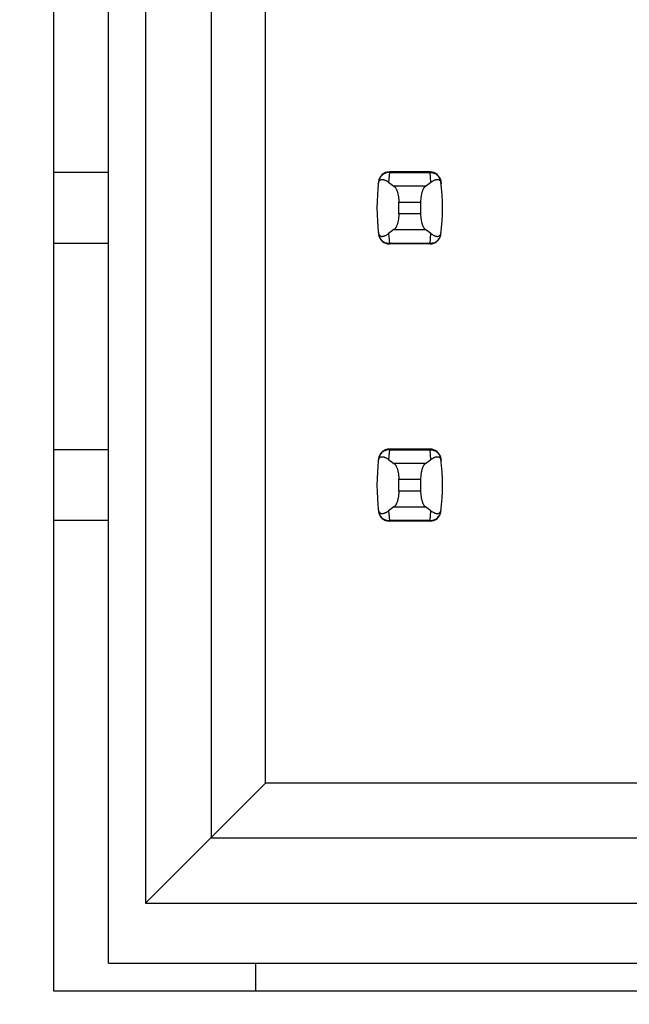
# Model space of a CAD drawing. Header units: inches. Extents: x 0.2 to 16.8, y 0.2 to 10.8.
# Tile 6 of 77: x 3.533 to 3.753, y 3.728 to 4.084. Entities that reach past the tile are written whole.
import ezdxf

# ---------------------------------------------------------------- set-up
doc = ezdxf.new("R2010")
doc.units = ezdxf.units.IN
doc.header["$LTSCALE"] = 0.935
doc.header["$MEASUREMENT"] = 0
doc.layers.get('0').update_dxf_attribs({"linetype": 'CONTINUOUS'})
doc.layers.add('DIMENSIONS', color=7, linetype='CONTINUOUS')
doc.styles.get("Standard").update_dxf_attribs({"font": 'txt', "width": 0.8})
doc.dimstyles.new('DIMSTYLE_1', dxfattribs={"dimtxt": 0.125, "dimasz": 0.18, "dimexe": 0.125, "dimexo": 0.0625, "dimgap": 0.09, "dimtad": 0, "dimtih": 1, "dimtoh": 1, "dimzin": 4, "dimdsep": 46, "dimtxsty": 'STANDARD', "dimblk": '_FILLED', "dimblk1": '_FILLED', "dimblk2": '_FILLED', "dimcen": 0.09, "dimadec": 0, "dimazin": 0, "dimtp": 0.01, "dimtm": 0.01, "dimtfac": 1, "dimtofl": 0, "dimtmove": 0, "dimatfit": 3, "dimldrblk": '_FILLED', "dimfxl": 1, "dimtolj": 1, "dimtzin": 4, "dimarcsym": 0})

# ---------------------------------------------------------------- blocks, each defined once
blk = doc.blocks.new('*D14')
at = {"layer": 'DIMENSIONS', "color": 2, "linetype": 'CONTINUOUS'}
blk.add_line((3.569328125, 7.98271875), (3.0486304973, 7.98271875), dxfattribs=at)
at = {"layer": 'DIMENSIONS', "color": 2, "linetype": 'CONTINUOUS', "insert": (2.9861304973, 8.04521875), "char_height": 0.125, "width": 1.225, "attachment_point": 3, "line_spacing_factor": 0.9}
blk.add_mtext('4.82{\\Ftxt.shx;\\W1.000000;\\H0.125000; }[122.5]', dxfattribs=at)
blk = doc.blocks.new('_FILLED')
at = {"color": 0, "linetype": 'BYBLOCK'}
blk.add_solid([(0, 0), (-1, 0.1736111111), (-1, -0.1736111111)], dxfattribs=at)
blk = doc.blocks.new('*D16')
at = {"layer": 'DIMENSIONS', "color": 2, "linetype": 'CONTINUOUS'}
blk.add_line((3.6858398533, 5.4657078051), (3.025428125, 5.4657078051), dxfattribs=at)
at = {"layer": 'DIMENSIONS', "color": 2, "linetype": 'CONTINUOUS', "insert": (2.962928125, 5.5282078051), "char_height": 0.125, "width": 1.125, "attachment_point": 3, "line_spacing_factor": 0.9}
blk.add_mtext('2.30{\\Ftxt.shx;\\W1.000000;\\H0.125000; }[58.5]', dxfattribs=at)

msp = doc.modelspace()

# ---------------------------------------------------------------- linework, layer by layer
at = {"color": 7, "linetype": 'CONTINUOUS'}
for p, q in [((3.544935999, 7.1976496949), (3.544935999, 3.7332678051)), ((3.5647785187, 3.7432678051), (3.5647785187, 7.1881496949)), ((3.5781643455, 4.4251575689), (3.5781643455, 3.7649213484)), ((3.6017863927, 4.4251575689), (3.6017863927, 3.7885433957)), ((3.6214714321, 3.808228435), (3.6214714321, 4.4251575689)), ((3.5647785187, 4.0285040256), (3.544935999, 4.0284971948)), ((3.6807638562, 4.028700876), (3.6661160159, 4.028700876)), ((3.6622079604, 4.0252404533), (3.6621993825, 4.0251698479)), ((3.6846804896, 4.0251698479), (3.6846719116, 4.0252404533)), ((3.6695029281, 4.0135775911), (3.6695029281, 4.0178399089)), ((3.6773769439, 4.0178399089), (3.6773769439, 4.0135775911)), ((3.6621993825, 4.0062476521), (3.6622079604, 4.0061770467)), ((3.6846719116, 4.0061770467), (3.6846804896, 4.0062476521)), ((3.5647785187, 4.0029134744), (3.544935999, 4.0029134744)), ((3.6807638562, 4.002716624), (3.6661160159, 4.002716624)), ((3.5647785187, 3.9285040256), (3.544935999, 3.9284971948)), ((3.6807638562, 3.928700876), (3.6661160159, 3.928700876)), ((3.6622079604, 3.9252404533), (3.6621993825, 3.9251698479)), ((3.6846804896, 3.9251698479), (3.6846719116, 3.9252404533)), ((3.6695029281, 3.9135775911), (3.6695029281, 3.9178399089)), ((3.6773769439, 3.9178399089), (3.6773769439, 3.9135775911)), ((3.6621993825, 3.9062476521), (3.6622079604, 3.9061770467)), ((3.6846719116, 3.9061770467), (3.6846804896, 3.9062476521)), ((3.5647785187, 3.9029134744), (3.544935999, 3.9029134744)), ((3.6807638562, 3.902716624), (3.6661160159, 3.902716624)), ((3.5781643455, 3.7649213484), (3.6214714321, 3.808228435)), ((4.0269832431, 3.808228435), (3.6214714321, 3.808228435)), ((3.6017863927, 3.7885433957), (4.0466682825, 3.7885433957)), ((3.5781643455, 3.7649213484), (4.0702903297, 3.7649213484)), ((3.5647785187, 3.7432678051), (4.1821013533, 3.7432678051)), ((3.617928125, 3.7332678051), (3.617928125, 3.7432678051)), ((3.544935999, 3.7332678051), (4.2027312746, 3.7332678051))]:
    msp.add_line(p, q, dxfattribs=at)
at = {"color": 9, "linetype": 'CONTINUOUS'}
for p, q in [((3.6661078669, 4.0284996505), (3.6657673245, 4.0249971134)), ((3.6661160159, 4.028700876), (3.6661078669, 4.0284996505)), ((3.6661078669, 4.0284996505), (3.6807720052, 4.0284996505)), ((3.6807638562, 4.028700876), (3.6807720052, 4.0284996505)), ((3.6811125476, 4.0249971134), (3.6807720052, 4.0284996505)), ((3.6791194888, 4.0235441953), (3.6677603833, 4.0235441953)), ((3.6695029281, 4.0178399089), (3.6773769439, 4.0178399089)), ((3.6773769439, 4.0135775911), (3.6695029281, 4.0135775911)), ((3.6657673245, 4.0064203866), (3.6661078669, 4.0029178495)), ((3.6677603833, 4.0078733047), (3.6791194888, 4.0078733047)), ((3.6807720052, 4.0029178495), (3.6811125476, 4.0064203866)), ((3.6807720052, 4.0029178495), (3.6661078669, 4.0029178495)), ((3.6661078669, 4.0029178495), (3.6661160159, 4.002716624)), ((3.6807720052, 4.0029178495), (3.6807638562, 4.002716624)), ((3.6661078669, 3.9284996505), (3.6657673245, 3.9249971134)), ((3.6661160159, 3.928700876), (3.6661078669, 3.9284996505)), ((3.6661078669, 3.9284996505), (3.6807720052, 3.9284996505)), ((3.6807638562, 3.928700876), (3.6807720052, 3.9284996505)), ((3.6811125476, 3.9249971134), (3.6807720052, 3.9284996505)), ((3.6791194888, 3.9235441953), (3.6677603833, 3.9235441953)), ((3.6695029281, 3.9178399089), (3.6773769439, 3.9178399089)), ((3.6773769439, 3.9135775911), (3.6695029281, 3.9135775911)), ((3.6677603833, 3.9078733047), (3.6791194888, 3.9078733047)), ((3.6657673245, 3.9064203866), (3.6661078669, 3.9029178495)), ((3.6807720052, 3.9029178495), (3.6811125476, 3.9064203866)), ((3.6807720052, 3.9029178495), (3.6661078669, 3.9029178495)), ((3.6661078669, 3.9029178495), (3.6661160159, 3.902716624)), ((3.6807720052, 3.9029178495), (3.6807638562, 3.902716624))]:
    msp.add_line(p, q, dxfattribs=at)
at = {"color": 7, "linetype": 'CONTINUOUS'}
for centre, radius, start, end in [((3.6661160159, 4.0247638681), 0.0039370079, 90, 173.0471431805), ((3.6807638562, 4.0247638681), 0.0039370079, 6.9528568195, 90), ((3.7403690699, 4.01570875), 0.0787401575, 173.0988974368, 186.9011025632), ((3.6065108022, 4.01570875), 0.0787401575, 353.0988974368, 6.9011025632), ((3.6661160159, 4.0066536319), 0.0039370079, 186.9528568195, 270), ((3.6807638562, 4.0066536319), 0.0039370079, 270, 353.0471431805), ((3.6661160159, 3.9247638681), 0.0039370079, 90, 173.0471431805), ((3.6807638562, 3.9247638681), 0.0039370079, 6.9528568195, 90), ((3.7403690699, 3.91570875), 0.0787401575, 173.0988974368, 186.9011025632), ((3.6065108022, 3.91570875), 0.0787401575, 353.0988974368, 6.9011025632), ((3.6661160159, 3.9066536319), 0.0039370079, 186.9528568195, 270), ((3.6807638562, 3.9066536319), 0.0039370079, 270, 353.0471431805)]:
    msp.add_arc(centre, radius, start, end, dxfattribs=at)
for centre, major_axis, start_param, end_param in [((3.8515085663, 4.0424658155), (0.1968503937, 0), -2.8040324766, -2.7746840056), ((3.4953713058, 4.0424658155), (0.1968503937, 0), -0.366908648, -0.3375601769), ((3.8515085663, 3.9889516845), (0.1968503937, -0), 2.7746840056, 2.8040324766), ((3.4953713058, 3.9889516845), (0.1968503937, -0), 0.3375601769, 0.366908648), ((3.8515085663, 3.9424658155), (0.1968503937, 0), -2.8040324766, -2.7746840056), ((3.4953713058, 3.9424658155), (0.1968503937, 0), -0.366908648, -0.3375601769), ((3.8515085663, 3.8889516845), (0.1968503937, -0), 2.7746840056, 2.8040324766), ((3.4953713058, 3.8889516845), (0.1968503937, -0), 0.3375601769, 0.366908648)]:
    msp.add_ellipse(centre, major_axis=major_axis, ratio=0.2679491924, start_param=start_param, end_param=end_param, dxfattribs=at)
at = {"color": 9, "linetype": 'CONTINUOUS'}
for points, knots in [([(3.6661078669, 4.0284996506), (3.6658700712, 4.0285006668), (3.6653941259, 4.028460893), (3.6647033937, 4.0282797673), (3.6640578, 4.0279821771), (3.6634786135, 4.0275766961), (3.662988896, 4.0270725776), (3.6626016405, 4.0264908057), (3.6623284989, 4.025850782), (3.6622278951, 4.0253981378), (3.6621993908, 4.0251699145)], [0, 0, 0, 0, 0.1271704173, 0.2539001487, 0.3800501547, 0.505356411, 0.6298526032, 0.7537175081, 0.877001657, 1, 1, 1, 1]), ([(3.6807720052, 4.0284996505), (3.6810097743, 4.0285015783), (3.68148596, 4.0284620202), (3.682176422, 4.0282795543), (3.6828220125, 4.0279819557), (3.6834013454, 4.0275767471), (3.6838908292, 4.0270724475), (3.6842780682, 4.0264906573), (3.6845524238, 4.0258510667), (3.6846528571, 4.0253981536), (3.6846804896, 4.0251698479)], [0, 0, 0, 0, 0.1271521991, 0.2539158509, 0.3800860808, 0.5053558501, 0.629815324, 0.7537012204, 0.8770215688, 1, 1, 1, 1]), ([(3.6621993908, 4.0062475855), (3.6622279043, 4.0060193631), (3.6623285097, 4.0055667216), (3.6626016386, 4.0049266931), (3.6629888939, 4.004344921), (3.6634786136, 4.0038408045), (3.6640578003, 4.0034353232), (3.6647033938, 4.0031377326), (3.6653941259, 4.002956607), (3.6658700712, 4.0029168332), (3.6661078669, 4.0029178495)], [0, 0, 0, 0, 0.1229985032, 0.2462822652, 0.3701470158, 0.4946434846, 0.61994985, 0.7460997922, 0.8728295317, 1, 1, 1, 1]), ([(3.6807720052, 4.0029178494), (3.6810097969, 4.0029168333), (3.6814857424, 4.0029566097), (3.6821764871, 4.0031377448), (3.682822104, 4.0034352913), (3.6834012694, 4.0038407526), (3.6838907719, 4.0043450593), (3.6842780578, 4.0049268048), (3.6845524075, 4.005566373), (3.6846528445, 4.0060192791), (3.6846804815, 4.0062475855)], [0, 0, 0, 0, 0.1271655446, 0.2538944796, 0.3800505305, 0.5053463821, 0.6298162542, 0.753695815, 0.8770168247, 1, 1, 1, 1]), ([(3.6661078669, 3.9284996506), (3.6658700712, 3.9285006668), (3.6653941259, 3.928460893), (3.6647033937, 3.9282797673), (3.6640578, 3.9279821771), (3.6634786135, 3.9275766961), (3.662988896, 3.9270725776), (3.6626016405, 3.9264908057), (3.6623284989, 3.925850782), (3.6622278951, 3.9253981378), (3.6621993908, 3.9251699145)], [0, 0, 0, 0, 0.1271704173, 0.2539001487, 0.3800501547, 0.505356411, 0.6298526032, 0.7537175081, 0.877001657, 1, 1, 1, 1]), ([(3.6807720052, 3.9284996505), (3.6810097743, 3.9285015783), (3.68148596, 3.9284620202), (3.682176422, 3.9282795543), (3.6828220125, 3.9279819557), (3.6834013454, 3.9275767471), (3.6838908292, 3.9270724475), (3.6842780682, 3.9264906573), (3.6845524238, 3.9258510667), (3.6846528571, 3.9253981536), (3.6846804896, 3.9251698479)], [0, 0, 0, 0, 0.1271521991, 0.2539158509, 0.3800860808, 0.5053558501, 0.629815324, 0.7537012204, 0.8770215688, 1, 1, 1, 1]), ([(3.6621993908, 3.9062475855), (3.6622279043, 3.9060193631), (3.6623285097, 3.9055667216), (3.6626016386, 3.9049266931), (3.6629888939, 3.904344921), (3.6634786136, 3.9038408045), (3.6640578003, 3.9034353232), (3.6647033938, 3.9031377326), (3.6653941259, 3.902956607), (3.6658700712, 3.9029168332), (3.6661078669, 3.9029178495)], [0, 0, 0, 0, 0.1229985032, 0.2462822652, 0.3701470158, 0.4946434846, 0.61994985, 0.7460997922, 0.8728295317, 1, 1, 1, 1]), ([(3.6807720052, 3.9029178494), (3.6810097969, 3.9029168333), (3.6814857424, 3.9029566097), (3.6821764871, 3.9031377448), (3.682822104, 3.9034352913), (3.6834012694, 3.9038407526), (3.6838907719, 3.9043450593), (3.6842780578, 3.9049268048), (3.6845524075, 3.905566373), (3.6846528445, 3.9060192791), (3.6846804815, 3.9062475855)], [0, 0, 0, 0, 0.1271655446, 0.2538944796, 0.3800505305, 0.5053463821, 0.6298162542, 0.753695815, 0.8770168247, 1, 1, 1, 1])]:
    msp.add_open_spline(points, degree=3, knots=knots, dxfattribs=at)
at = {"color": 7, "linetype": 'CONTINUOUS'}
for points, knots in [([(3.6621152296, 4.0244465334), (3.6621281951, 4.024558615), (3.6621620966, 4.0247627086), (3.6622587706, 4.0250976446), (3.6623872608, 4.0253637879), (3.6625393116, 4.0255617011), (3.6626474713, 4.0256709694), (3.6627577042, 4.0257581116), (3.6629035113, 4.0258480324), (3.6630926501, 4.0259255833), (3.663326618, 4.025971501), (3.6635622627, 4.0259788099), (3.663799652, 4.0259554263), (3.6640390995, 4.0259060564), (3.6642806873, 4.0258337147), (3.6645243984, 4.0257404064), (3.6647701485, 4.0256275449), (3.6650178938, 4.0254962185), (3.6653568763, 4.0252936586), (3.6656043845, 4.0251207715), (3.6657673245, 4.0249971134)], [0, 0, 0, 0, 0.0706107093, 0.1290975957, 0.2179131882, 0.2532972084, 0.2849105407, 0.3138845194, 0.3410235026, 0.3919186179, 0.4408048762, 0.4894744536, 0.5389424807, 0.5897603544, 0.642245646, 0.6965965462, 0.7529450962, 0.8113823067, 0.8719884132, 1, 1, 1, 1]), ([(3.6811125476, 4.0249971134), (3.6812755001, 4.0251207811), (3.6815995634, 4.0253471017), (3.6820218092, 4.0255871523), (3.6823555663, 4.025740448), (3.6825992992, 4.0258337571), (3.6828409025, 4.0259061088), (3.6830803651, 4.025955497), (3.6833177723, 4.0259788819), (3.6835534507, 4.0259715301), (3.6837874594, 4.0259253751), (3.6839765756, 4.0258474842), (3.6841223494, 4.025757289), (3.6842325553, 4.0256699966), (3.6843406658, 4.02556074), (3.6844926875, 4.0253634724), (3.6846217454, 4.0250982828), (3.6847186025, 4.0247635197), (3.6847520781, 4.0245590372), (3.6847646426, 4.0244465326)], [0, 0, 0, 0, 0.1280284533, 0.2470469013, 0.3034021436, 0.3577597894, 0.4102519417, 0.4610765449, 0.510550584, 0.5592265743, 0.6081269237, 0.6590555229, 0.686218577, 0.7152146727, 0.7468335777, 0.7821728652, 0.8707184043, 0.9291508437, 1, 1, 1, 1]), ([(3.6677603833, 4.0235441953), (3.6678208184, 4.0235020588), (3.6679409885, 4.0234040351), (3.6681097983, 4.0232284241), (3.6682741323, 4.0230185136), (3.6684329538, 4.0227751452), (3.6685852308, 4.0224992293), (3.6687298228, 4.0221919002), (3.6688655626, 4.0218545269), (3.6689912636, 4.0214887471), (3.6691057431, 4.0210964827), (3.6692445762, 4.0205299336), (3.6693520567, 4.0199330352), (3.6694290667, 4.0193127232), (3.6694859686, 4.018663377), (3.6695029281, 4.0181703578), (3.6695029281, 4.0178399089)], [0, 0, 0, 0, 0.0360580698, 0.075631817, 0.1189997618, 0.1663380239, 0.2177153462, 0.2731190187, 0.3324672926, 0.3956112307, 0.4623418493, 0.5323898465, 0.6810284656, 0.7588186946, 0.8382696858, 1, 1, 1, 1]), ([(3.6791194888, 4.0235441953), (3.6790590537, 4.0235020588), (3.6789388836, 4.0234040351), (3.6787700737, 4.0232284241), (3.6786057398, 4.0230185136), (3.6784469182, 4.0227751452), (3.6782946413, 4.0224992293), (3.6781500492, 4.0221919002), (3.6780143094, 4.0218545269), (3.6778886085, 4.0214887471), (3.677774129, 4.0210964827), (3.6776352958, 4.0205299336), (3.6775278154, 4.0199330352), (3.6774508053, 4.0193127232), (3.6773939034, 4.018663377), (3.6773769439, 4.0181703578), (3.6773769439, 4.0178399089)], [0, 0, 0, 0, 0.0360580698, 0.075631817, 0.1189997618, 0.1663380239, 0.2177153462, 0.2731190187, 0.3324672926, 0.3956112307, 0.4623418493, 0.5323898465, 0.6810284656, 0.7588186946, 0.8382696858, 1, 1, 1, 1]), ([(3.6695029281, 4.0135775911), (3.6695029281, 4.0132471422), (3.6694859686, 4.012754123), (3.6694290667, 4.0121047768), (3.6693520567, 4.0114844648), (3.6692445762, 4.0108875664), (3.6691057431, 4.0103210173), (3.6689912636, 4.0099287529), (3.6688655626, 4.0095629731), (3.6687298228, 4.0092255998), (3.6685852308, 4.0089182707), (3.6684329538, 4.0086423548), (3.6682741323, 4.0083989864), (3.6681097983, 4.0081890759), (3.6679409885, 4.0080134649), (3.6678208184, 4.0079154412), (3.6677603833, 4.0078733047)], [0, 0, 0, 0, 0.1617303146, 0.2411813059, 0.3189715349, 0.4676101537, 0.537658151, 0.6043887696, 0.6675327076, 0.7268809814, 0.782284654, 0.8336619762, 0.8810002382, 0.924368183, 0.9639419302, 1, 1, 1, 1]), ([(3.6773769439, 4.0135775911), (3.6773769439, 4.0132471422), (3.6773939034, 4.012754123), (3.6774508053, 4.0121047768), (3.6775278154, 4.0114844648), (3.6776352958, 4.0108875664), (3.677774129, 4.0103210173), (3.6778886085, 4.0099287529), (3.6780143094, 4.0095629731), (3.6781500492, 4.0092255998), (3.6782946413, 4.0089182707), (3.6784469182, 4.0086423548), (3.6786057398, 4.0083989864), (3.6787700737, 4.0081890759), (3.6789388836, 4.0080134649), (3.6790590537, 4.0079154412), (3.6791194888, 4.0078733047)], [0, 0, 0, 0, 0.1617303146, 0.2411813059, 0.3189715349, 0.4676101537, 0.537658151, 0.6043887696, 0.6675327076, 0.7268809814, 0.782284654, 0.8336619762, 0.8810002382, 0.924368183, 0.9639419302, 1, 1, 1, 1]), ([(3.6621152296, 4.0069709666), (3.6621281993, 4.0068588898), (3.6621621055, 4.0066548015), (3.6622587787, 4.0063198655), (3.6623872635, 4.0060537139), (3.662539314, 4.0058557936), (3.6626474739, 4.005746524), (3.662757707, 4.0056593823), (3.6629035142, 4.0055694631), (3.6630926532, 4.0054919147), (3.6633266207, 4.0054459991), (3.663562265, 4.0054386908), (3.663799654, 4.0054620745), (3.6640391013, 4.0055114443), (3.6642806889, 4.0055837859), (3.6645243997, 4.0056770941), (3.6647701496, 4.0057899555), (3.6650178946, 4.005921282), (3.6653568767, 4.0061238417), (3.6656043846, 4.0062967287), (3.6657673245, 4.0064203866)], [0, 0, 0, 0, 0.0706080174, 0.1290951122, 0.2179133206, 0.2532979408, 0.2849113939, 0.3138853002, 0.3410241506, 0.3919190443, 0.4408052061, 0.4894747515, 0.5389427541, 0.5897605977, 0.6422458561, 0.696596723, 0.7529452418, 0.8113824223, 0.8719884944, 1, 1, 1, 1]), ([(3.6811125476, 4.0064203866), (3.681275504, 4.0062967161), (3.6815995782, 4.0060703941), (3.6820218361, 4.0058303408), (3.6823556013, 4.0056770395), (3.68259934, 4.0055837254), (3.6828409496, 4.005511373), (3.6830804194, 4.0054619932), (3.6833178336, 4.0054386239), (3.6835535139, 4.0054459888), (3.6837875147, 4.0054921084), (3.6839766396, 4.0055698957), (3.6841224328, 4.0056599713), (3.6842326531, 4.0057471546), (3.6843407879, 4.0058563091), (3.6844928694, 4.0060535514), (3.6846218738, 4.0063188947), (3.6847186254, 4.00665384), (3.684752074, 4.0068584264), (3.6847646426, 4.0069709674)], [0, 0, 0, 0, 0.1280244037, 0.2470392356, 0.3033929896, 0.3577492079, 0.4102397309, 0.4610624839, 0.5105347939, 0.5592093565, 0.6081067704, 0.6590250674, 0.6861777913, 0.7151598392, 0.746762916, 0.7820914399, 0.8706624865, 0.9291317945, 1, 1, 1, 1]), ([(3.6621152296, 3.9244465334), (3.6621281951, 3.924558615), (3.6621620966, 3.9247627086), (3.6622587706, 3.9250976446), (3.6623872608, 3.9253637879), (3.6625393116, 3.9255617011), (3.6626474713, 3.9256709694), (3.6627577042, 3.9257581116), (3.6629035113, 3.9258480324), (3.6630926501, 3.9259255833), (3.663326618, 3.925971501), (3.6635622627, 3.9259788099), (3.663799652, 3.9259554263), (3.6640390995, 3.9259060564), (3.6642806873, 3.9258337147), (3.6645243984, 3.9257404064), (3.6647701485, 3.9256275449), (3.6650178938, 3.9254962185), (3.6653568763, 3.9252936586), (3.6656043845, 3.9251207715), (3.6657673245, 3.9249971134)], [0, 0, 0, 0, 0.0706107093, 0.1290975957, 0.2179131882, 0.2532972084, 0.2849105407, 0.3138845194, 0.3410235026, 0.3919186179, 0.4408048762, 0.4894744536, 0.5389424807, 0.5897603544, 0.642245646, 0.6965965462, 0.7529450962, 0.8113823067, 0.8719884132, 1, 1, 1, 1]), ([(3.6811125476, 3.9249971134), (3.6812755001, 3.9251207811), (3.6815995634, 3.9253471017), (3.6820218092, 3.9255871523), (3.6823555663, 3.925740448), (3.6825992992, 3.9258337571), (3.6828409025, 3.9259061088), (3.6830803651, 3.925955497), (3.6833177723, 3.9259788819), (3.6835534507, 3.9259715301), (3.6837874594, 3.9259253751), (3.6839765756, 3.9258474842), (3.6841223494, 3.925757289), (3.6842325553, 3.9256699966), (3.6843406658, 3.92556074), (3.6844926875, 3.9253634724), (3.6846217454, 3.9250982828), (3.6847186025, 3.9247635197), (3.6847520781, 3.9245590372), (3.6847646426, 3.9244465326)], [0, 0, 0, 0, 0.1280284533, 0.2470469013, 0.3034021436, 0.3577597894, 0.4102519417, 0.4610765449, 0.510550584, 0.5592265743, 0.6081269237, 0.6590555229, 0.686218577, 0.7152146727, 0.7468335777, 0.7821728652, 0.8707184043, 0.9291508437, 1, 1, 1, 1]), ([(3.6677603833, 3.9235441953), (3.6678208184, 3.9235020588), (3.6679409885, 3.9234040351), (3.6681097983, 3.9232284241), (3.6682741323, 3.9230185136), (3.6684329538, 3.9227751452), (3.6685852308, 3.9224992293), (3.6687298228, 3.9221919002), (3.6688655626, 3.9218545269), (3.6689912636, 3.9214887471), (3.6691057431, 3.9210964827), (3.6692445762, 3.9205299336), (3.6693520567, 3.9199330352), (3.6694290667, 3.9193127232), (3.6694859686, 3.918663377), (3.6695029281, 3.9181703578), (3.6695029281, 3.9178399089)], [0, 0, 0, 0, 0.0360580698, 0.075631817, 0.1189997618, 0.1663380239, 0.2177153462, 0.2731190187, 0.3324672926, 0.3956112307, 0.4623418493, 0.5323898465, 0.6810284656, 0.7588186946, 0.8382696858, 1, 1, 1, 1]), ([(3.6791194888, 3.9235441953), (3.6790590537, 3.9235020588), (3.6789388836, 3.9234040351), (3.6787700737, 3.9232284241), (3.6786057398, 3.9230185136), (3.6784469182, 3.9227751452), (3.6782946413, 3.9224992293), (3.6781500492, 3.9221919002), (3.6780143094, 3.9218545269), (3.6778886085, 3.9214887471), (3.677774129, 3.9210964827), (3.6776352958, 3.9205299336), (3.6775278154, 3.9199330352), (3.6774508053, 3.9193127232), (3.6773939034, 3.918663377), (3.6773769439, 3.9181703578), (3.6773769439, 3.9178399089)], [0, 0, 0, 0, 0.0360580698, 0.075631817, 0.1189997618, 0.1663380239, 0.2177153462, 0.2731190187, 0.3324672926, 0.3956112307, 0.4623418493, 0.5323898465, 0.6810284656, 0.7588186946, 0.8382696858, 1, 1, 1, 1]), ([(3.6695029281, 3.9135775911), (3.6695029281, 3.9132471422), (3.6694859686, 3.912754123), (3.6694290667, 3.9121047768), (3.6693520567, 3.9114844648), (3.6692445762, 3.9108875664), (3.6691057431, 3.9103210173), (3.6689912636, 3.9099287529), (3.6688655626, 3.9095629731), (3.6687298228, 3.9092255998), (3.6685852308, 3.9089182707), (3.6684329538, 3.9086423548), (3.6682741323, 3.9083989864), (3.6681097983, 3.9081890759), (3.6679409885, 3.9080134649), (3.6678208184, 3.9079154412), (3.6677603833, 3.9078733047)], [0, 0, 0, 0, 0.1617303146, 0.2411813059, 0.3189715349, 0.4676101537, 0.537658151, 0.6043887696, 0.6675327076, 0.7268809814, 0.782284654, 0.8336619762, 0.8810002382, 0.924368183, 0.9639419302, 1, 1, 1, 1]), ([(3.6773769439, 3.9135775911), (3.6773769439, 3.9132471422), (3.6773939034, 3.912754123), (3.6774508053, 3.9121047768), (3.6775278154, 3.9114844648), (3.6776352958, 3.9108875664), (3.677774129, 3.9103210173), (3.6778886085, 3.9099287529), (3.6780143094, 3.9095629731), (3.6781500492, 3.9092255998), (3.6782946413, 3.9089182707), (3.6784469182, 3.9086423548), (3.6786057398, 3.9083989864), (3.6787700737, 3.9081890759), (3.6789388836, 3.9080134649), (3.6790590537, 3.9079154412), (3.6791194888, 3.9078733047)], [0, 0, 0, 0, 0.1617303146, 0.2411813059, 0.3189715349, 0.4676101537, 0.537658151, 0.6043887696, 0.6675327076, 0.7268809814, 0.782284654, 0.8336619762, 0.8810002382, 0.924368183, 0.9639419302, 1, 1, 1, 1]), ([(3.6621152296, 3.9069709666), (3.6621281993, 3.9068588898), (3.6621621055, 3.9066548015), (3.6622587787, 3.9063198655), (3.6623872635, 3.9060537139), (3.662539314, 3.9058557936), (3.6626474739, 3.905746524), (3.662757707, 3.9056593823), (3.6629035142, 3.9055694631), (3.6630926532, 3.9054919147), (3.6633266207, 3.9054459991), (3.663562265, 3.9054386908), (3.663799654, 3.9054620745), (3.6640391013, 3.9055114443), (3.6642806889, 3.9055837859), (3.6645243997, 3.9056770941), (3.6647701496, 3.9057899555), (3.6650178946, 3.905921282), (3.6653568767, 3.9061238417), (3.6656043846, 3.9062967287), (3.6657673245, 3.9064203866)], [0, 0, 0, 0, 0.0706080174, 0.1290951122, 0.2179133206, 0.2532979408, 0.2849113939, 0.3138853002, 0.3410241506, 0.3919190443, 0.4408052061, 0.4894747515, 0.5389427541, 0.5897605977, 0.642245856, 0.696596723, 0.7529452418, 0.8113824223, 0.8719884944, 1, 1, 1, 1]), ([(3.6811125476, 3.9064203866), (3.681275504, 3.9062967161), (3.6815995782, 3.9060703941), (3.6820218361, 3.9058303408), (3.6823556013, 3.9056770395), (3.68259934, 3.9055837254), (3.6828409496, 3.905511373), (3.6830804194, 3.9054619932), (3.6833178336, 3.9054386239), (3.6835535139, 3.9054459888), (3.6837875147, 3.9054921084), (3.6839766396, 3.9055698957), (3.6841224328, 3.9056599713), (3.6842326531, 3.9057471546), (3.6843407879, 3.9058563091), (3.6844928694, 3.9060535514), (3.6846218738, 3.9063188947), (3.6847186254, 3.90665384), (3.684752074, 3.9068584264), (3.6847646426, 3.9069709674)], [0, 0, 0, 0, 0.1280244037, 0.2470392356, 0.3033929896, 0.3577492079, 0.4102397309, 0.4610624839, 0.5105347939, 0.5592093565, 0.6081067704, 0.6590250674, 0.6861777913, 0.7151598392, 0.746762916, 0.7820914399, 0.8706624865, 0.9291317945, 1, 1, 1, 1])]:
    msp.add_open_spline(points, degree=3, knots=knots, dxfattribs=at)

# ---------------------------------------------------------------- dimensions: what is measured, and where the dimension line sits
at = {"layer": 'DIMENSIONS', "color": 2, "linetype": 'CONTINUOUS'}
for feature_location, offset, origin, picture, middle in [((3.569328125, 7.98271875), (-0.5206976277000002, 0), (3.631828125, 3.16071875), '*D14', (2.3736304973, 7.98271875)), ((3.6858398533, 5.4657078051), (-0.6604117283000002, 0), (3.7483398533, 3.16071875), '*D16', (2.400428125, 5.4657078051))]:
    dim = msp.add_ordinate_dim(feature_location=feature_location, offset=offset, dtype=0, origin=origin, dimstyle='DIMSTYLE_1', override={"dimtad": 1, "dimtih": 0, "dimtoh": 0}, dxfattribs=at)
    dim.commit()
    dim.dimension.update_dxf_attribs({"geometry": picture, "text_midpoint": middle})

doc.saveas('drawing.dxf')
